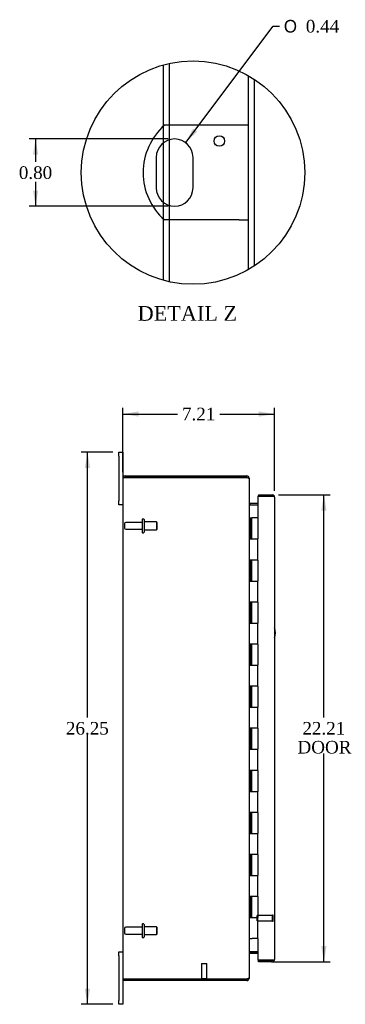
# Model space of a CAD drawing. Header units: inches. Extents: x 4 to 118, y 2 to 79.
# Tile 2 of 8: x 4 to 20, y 26 to 72. Entities that reach past the tile are written whole.
import ezdxf
from ezdxf.enums import TextEntityAlignment as Align
from ezdxf.lldxf.tags import DXFTag

# ---------------------------------------------------------------- set-up
doc = ezdxf.new("R2010")
doc.units = ezdxf.units.IN
doc.header["$MEASUREMENT"] = 0
doc.layers.get('0').update_dxf_attribs({"linetype": 'CONTINUOUS'})
for name, color, linetype in [('COM40153-1', 7, 'CONTINUOUS'), ('COM48428', 7, 'CONTINUOUS'), ('COM71780-13', 7, 'CONTINUOUS'), ('DEFAULT', 7, 'CONTINUOUS'), ('FET07710', 7, 'CONTINUOUS'), ('HNG10620-20B', 7, 'CONTINUOUS'), ('HNG10620-20C', 7, 'CONTINUOUS'), ('STD21878', 7, 'CONTINUOUS'), ('STD26094', 7, 'CONTINUOUS')]:
    doc.layers.add(name, color=color, linetype=linetype)
doc.styles.add('SEACAD_SOLID_EDGE_ANSI1_SY', font='txt')
doc.styles.add('SEACAD_TIMES_NEW_ROMAN', font='times.ttf')
tags = doc.linetypes.add('CENTER2', pattern=[1.125, 0.75, -0.125, 0.125, -0.125]).pattern_tags.tags
tags[10:11] = [DXFTag(74, 4), DXFTag(75, 0), DXFTag(340, '0'), DXFTag(46, 0.0), DXFTag(50, 0.0), DXFTag(44, 0.0), DXFTag(45, 0.0)]
tags[8:9] = [DXFTag(74, 4), DXFTag(75, 0), DXFTag(340, '0'), DXFTag(46, 0.0), DXFTag(50, 0.0), DXFTag(44, 0.0), DXFTag(45, 0.0)]
tags[6:7] = [DXFTag(74, 4), DXFTag(75, 0), DXFTag(340, '0'), DXFTag(46, 0.0), DXFTag(50, 0.0), DXFTag(44, 0.0), DXFTag(45, 0.0)]
tags[4:5] = [DXFTag(74, 4), DXFTag(75, 0), DXFTag(340, '0'), DXFTag(46, 0.0), DXFTag(50, 0.0), DXFTag(44, 0.0), DXFTag(45, 0.0)]
tags = doc.linetypes.add('HIDDEN2', pattern=[0.1875, 0.125, -0.0625]).pattern_tags.tags
tags[6:7] = [DXFTag(74, 4), DXFTag(75, 0), DXFTag(340, '0'), DXFTag(46, 0.0), DXFTag(50, 0.0), DXFTag(44, 0.0), DXFTag(45, 0.0)]
tags[4:5] = [DXFTag(74, 4), DXFTag(75, 0), DXFTag(340, '0'), DXFTag(46, 0.0), DXFTag(50, 0.0), DXFTag(44, 0.0), DXFTag(45, 0.0)]

# ---------------------------------------------------------------- blocks, each defined once
blk = doc.blocks.new('GDIMGGROUP8')
at = {"layer": 'DEFAULT', "linetype": 'Continuous'}
for points in [[(7.364, 51.173), (7.614, 51.173), (7.489, 51.923)], [(7.364, 26.423), (7.489, 25.673), (7.614, 26.423)]]:
    blk.add_hatch(color=136, dxfattribs=at).paths.add_polyline_path(points)
at = {"layer": 'DEFAULT', "color": 136, "linetype": 'Continuous'}
for p, q in [((8.688, 51.923), (7.189, 51.923)), ((7.489, 39.308), (7.489, 51.923)), ((7.489, 25.673), (7.489, 38.498)), ((8.688, 25.673), (7.189, 25.673))]:
    blk.add_line(p, q, dxfattribs=at)
at = {"layer": 'DEFAULT', "color": 136, "linetype": 'Continuous', "style": 'SEACAD_TIMES_NEW_ROMAN'}
blk.add_text('26.25', height=0.6, dxfattribs=at).set_placement((6.465, 39.098), align=Align.TOP_LEFT)
blk = doc.blocks.new('GDIMGGROUP14')
at = {"layer": 'DEFAULT', "linetype": 'Continuous'}
for points in [[(18.858, 49.15), (18.733, 49.9), (18.608, 49.15)], [(18.858, 28.445), (18.608, 28.445), (18.733, 27.695)]]:
    blk.add_hatch(color=136, dxfattribs=at).paths.add_polyline_path(points)
at = {"layer": 'DEFAULT', "color": 136, "linetype": 'Continuous'}
for p, q in [((16.577, 49.9), (19.033, 49.9)), ((18.733, 39.308), (18.733, 49.9)), ((18.733, 27.695), (18.733, 37.598)), ((16.247, 27.695), (19.033, 27.695))]:
    blk.add_line(p, q, dxfattribs=at)
at = {"layer": 'DEFAULT', "color": 136, "linetype": 'Continuous', "style": 'SEACAD_TIMES_NEW_ROMAN'}
for s, p in [('22.21', (17.709, 39.098)), ('DOOR', (17.475, 38.198))]:
    blk.add_text(s, height=0.6, dxfattribs=at).set_placement(p, align=Align.TOP_LEFT)
blk = doc.blocks.new('GDIMGGROUP22')
at = {"layer": 'DEFAULT', "linetype": 'Continuous'}
for points in [[(9.925, 53.866), (9.175, 53.741), (9.925, 53.616)], [(15.635, 53.866), (15.635, 53.616), (16.385, 53.741)]]:
    blk.add_hatch(color=136, dxfattribs=at).paths.add_polyline_path(points)
at = {"layer": 'DEFAULT', "color": 136, "linetype": 'Continuous'}
for p, q in [((9.175, 50.973), (9.175, 54.041)), ((16.385, 50.092), (16.385, 54.041)), ((9.175, 53.741), (11.774, 53.741)), ((13.786, 53.741), (16.385, 53.741))]:
    blk.add_line(p, q, dxfattribs=at)
at = {"layer": 'DEFAULT', "color": 136, "linetype": 'Continuous', "style": 'SEACAD_TIMES_NEW_ROMAN'}
blk.add_text('7.21', height=0.6, dxfattribs=at).set_placement((11.984, 54.041), align=Align.TOP_LEFT)
blk = doc.blocks.new('GDIMGGROUP26')
at = {"layer": 'DEFAULT', "linetype": 'Continuous'}
for points in [[(4.897, 66.069), (5.147, 66.069), (5.022, 66.819)], [(4.897, 64.369), (5.022, 63.619), (5.147, 64.369)]]:
    blk.add_hatch(color=136, dxfattribs=at).paths.add_polyline_path(points)
at = {"layer": 'DEFAULT', "color": 136, "linetype": 'Continuous'}
for p, q in [((11.334, 66.819), (4.722, 66.819)), ((5.022, 66.819), (5.022, 65.729)), ((5.022, 64.782), (5.022, 63.619)), ((11.334, 63.619), (4.722, 63.619))]:
    blk.add_line(p, q, dxfattribs=at)
at = {"layer": 'DEFAULT', "color": 136, "linetype": 'Continuous', "style": 'SEACAD_TIMES_NEW_ROMAN'}
blk.add_text('0.80', height=0.6, dxfattribs=at).set_placement((4.226, 65.519), align=Align.TOP_LEFT)
blk = doc.blocks.new('GDIMGGROUP27')
at = {"layer": 'DEFAULT', "linetype": 'Continuous'}
blk.add_hatch(color=136, dxfattribs=at).paths.add_polyline_path([(12.51, 67.319), (12.159, 66.644), (12.71, 67.168)])
at = {"layer": 'DEFAULT', "color": 136, "linetype": 'Continuous'}
for p, q in [((12.159, 66.644), (16.318, 72.18)), ((16.318, 72.18), (16.618, 72.18))]:
    blk.add_line(p, q, dxfattribs=at)
for s, style, p in [('O', 'SEACAD_SOLID_EDGE_ANSI1_SY', (16.828, 72.48)), ('0.44', 'SEACAD_TIMES_NEW_ROMAN', (17.872, 72.48))]:
    blk.add_text(s, height=0.6, dxfattribs=dict(at, style=style)).set_placement(p, align=Align.TOP_LEFT)

msp = doc.modelspace()

# ---------------------------------------------------------------- linework, layer by layer
at = {"color": 7, "linetype": 'CENTER2'}
msp.add_circle((12.508, 65.219), 5.311, dxfattribs=at)
at = {"layer": 'COM40153-1', "color": 7, "linetype": 'Continuous'}
for p, q in [((14.702, 67.469), (11.15, 67.469)), ((15.134, 67.469), (14.702, 67.469)), ((10.76, 65.945), (10.76, 64.493)), ((12.508, 64.493), (12.508, 65.945)), ((14.702, 62.969), (11.15, 62.969)), ((14.702, 62.969), (15.134, 62.969))]:
    msp.add_line(p, q, dxfattribs=at)
msp.add_circle((13.758, 66.721), 0.25, dxfattribs=at)
for centre, radius, start, end in [((13.134, 65.219), 3, 131.4096, 228.5904), ((11.634, 65.945), 0.874, 0, 180), ((11.634, 64.493), 0.874, 180, 0), ((15.675, 43.338), 0.75, 341.2031, 18.7969)]:
    msp.add_arc(centre, radius, start, end, dxfattribs=at)
at = {"layer": 'COM48428', "color": 7, "linetype": 'Continuous'}
for p, q in [((11.082, 70.335), (11.082, 67.408)), ((11.37, 70.406), (11.37, 67.469)), ((15.134, 69.835), (15.134, 60.603)), ((11.082, 66.623), (11.082, 63.816)), ((11.37, 66.778), (11.37, 63.66)), ((11.082, 63.031), (11.082, 60.103)), ((11.37, 62.969), (11.37, 60.032)), ((9.175, 50.69), (9.175, 26.906)), ((9.283, 50.726), (9.181, 50.726)), ((9.181, 50.726), (9.283, 50.726)), ((9.283, 50.798), (15.067, 50.798)), ((15.067, 50.726), (9.283, 50.726)), ((9.283, 50.726), (15.067, 50.726)), ((15.067, 50.726), (15.067, 50.798)), ((15.151, 50.69), (15.175, 50.69)), ((15.175, 50.69), (15.175, 50.665)), ((15.175, 50.664), (15.175, 26.931)), ((15.211, 49.495), (15.211, 49.423)), ((15.211, 49.495), (15.59, 49.495)), ((15.211, 49.423), (15.59, 49.423)), ((15.59, 49.409), (15.211, 49.409)), ((15.211, 28.186), (15.59, 28.186)), ((15.211, 28.173), (15.59, 28.173)), ((15.211, 28.101), (15.211, 28.173)), ((15.211, 28.101), (15.59, 28.101)), ((9.283, 26.87), (9.181, 26.87)), ((9.181, 26.87), (9.283, 26.87)), ((9.283, 26.87), (15.067, 26.87)), ((15.067, 26.87), (9.283, 26.87)), ((15.067, 26.798), (9.283, 26.798)), ((15.067, 26.87), (15.067, 26.798)), ((15.151, 26.906), (15.175, 26.906)), ((15.175, 26.93), (15.175, 26.906))]:
    msp.add_line(p, q, dxfattribs=at)
at = {"layer": 'COM48428', "color": 7, "linetype": 'HIDDEN2'}
for p, q in [((15.422, 69.659), (15.422, 60.779)), ((11.37, 67.469), (11.37, 66.778)), ((11.082, 67.408), (11.082, 66.623)), ((11.082, 63.816), (11.082, 63.031)), ((11.37, 63.66), (11.37, 62.969))]:
    msp.add_line(p, q, dxfattribs=at)
at = {"layer": 'COM48428', "color": 7, "linetype": 'Continuous'}
for centre, radius, start, end in [((9.283, 50.69), 0.108, 160.5288, 180), ((9.283, 50.69), 0.108, 90, 160.5288), ((15.067, 50.69), 0.108, 0, 90), ((15.067, 50.69), 0.036, 51.2767, 90), ((15.211, 49.531), 0.036, 180, 270), ((15.211, 49.531), 0.108, 259.6031, 270), ((15.211, 28.065), 0.036, 90, 180), ((15.211, 28.065), 0.108, 90, 100.3965), ((9.283, 26.906), 0.108, 180, 199.4712), ((9.283, 26.906), 0.108, 199.4712, 270), ((15.067, 26.906), 0.108, 270, 360), ((15.067, 26.906), 0.036, 270, 308.7233)]:
    msp.add_arc(centre, radius, start, end, dxfattribs=at)
for centre, start_param, end_param in [((9.283, 50.69), 2.801756, 3.141593), ((9.283, 26.906), 3.141593, 3.48143)]:
    msp.add_ellipse(centre, major_axis=(0.108, 0), ratio=0.997813, start_param=start_param, end_param=end_param, dxfattribs=at)
for points, knots in [([(15.067, 50.726), (15.081, 50.72), (15.095, 50.715), (15.121, 50.705), (15.133, 50.7), (15.153, 50.69), (15.161, 50.684), (15.172, 50.674), (15.175, 50.669), (15.175, 50.664)], [0, 0, 0, 0, 0.25, 0.25, 0.5, 0.5, 0.75, 0.75, 1, 1, 1, 1]), ([(15.175, 49.513), (15.175, 49.502), (15.175, 49.492), (15.178, 49.471), (15.179, 49.461), (15.183, 49.447), (15.185, 49.442), (15.188, 49.433), (15.19, 49.428), (15.195, 49.42), (15.197, 49.416), (15.202, 49.412), (15.204, 49.411), (15.207, 49.41), (15.209, 49.409), (15.211, 49.409)], [0, 0, 0, 0, 0.25, 0.25, 0.5, 0.5, 0.625, 0.625, 0.75, 0.75, 0.875, 0.875, 0.9375, 0.9375, 1, 1, 1, 1]), ([(15.211, 28.186), (15.209, 28.186), (15.207, 28.186), (15.204, 28.184), (15.202, 28.183), (15.197, 28.179), (15.195, 28.175), (15.19, 28.167), (15.188, 28.163), (15.185, 28.153), (15.183, 28.149), (15.179, 28.134), (15.178, 28.124), (15.175, 28.103), (15.175, 28.093), (15.175, 28.083)], [0, 0, 0, 0, 0.0625, 0.0625, 0.125, 0.125, 0.25, 0.25, 0.375, 0.375, 0.5, 0.5, 0.75, 0.75, 1, 1, 1, 1]), ([(15.175, 26.931), (15.175, 26.926), (15.172, 26.921), (15.161, 26.911), (15.153, 26.906), (15.133, 26.895), (15.121, 26.89), (15.095, 26.88), (15.081, 26.875), (15.067, 26.87)], [0, 0, 0, 0, 0.25, 0.25, 0.5, 0.5, 0.75, 0.75, 1, 1, 1, 1])]:
    msp.add_open_spline(points, degree=3, knots=knots, dxfattribs=at)
at = {"layer": 'COM71780-13', "color": 7, "linetype": 'Continuous'}
for p, q in [((16.277, 49.828), (15.59, 49.828)), ((15.59, 49.828), (15.59, 48.798)), ((15.618, 49.9), (15.618, 49.828)), ((15.618, 49.9), (16.277, 49.9)), ((15.618, 49.828), (16.277, 49.828)), ((16.379, 49.828), (16.277, 49.828)), ((16.277, 49.828), (16.379, 49.828)), ((16.385, 49.792), (16.385, 27.803)), ((15.59, 28.798), (15.59, 27.767)), ((15.59, 27.767), (16.277, 27.767)), ((15.618, 27.695), (15.618, 27.767)), ((16.277, 27.767), (15.618, 27.767)), ((16.277, 27.695), (15.618, 27.695)), ((16.277, 27.767), (16.379, 27.767)), ((16.379, 27.767), (16.277, 27.767))]:
    msp.add_line(p, q, dxfattribs=at)
for centre, start, end in [((16.277, 49.792), 19.4712, 90), ((16.277, 49.792), 0, 19.4712), ((16.277, 27.803), 270, 340.5288), ((16.277, 27.803), 340.5288, 0)]:
    msp.add_arc(centre, 0.108, start, end, dxfattribs=at)
for centre, start_param, end_param in [((16.277, 49.792), 3.141593, 3.48143), ((16.277, 27.803), 2.801756, 3.141593)]:
    msp.add_ellipse(centre, major_axis=(-0.108, 0), ratio=0.997813, start_param=start_param, end_param=end_param, dxfattribs=at)
at = {"layer": 'FET07710', "color": 7, "linetype": 'Continuous'}
for p, q in [((8.988, 51.735), (8.988, 51.923)), ((8.988, 51.923), (9.175, 51.923)), ((8.988, 51.735), (8.988, 49.61)), ((9.175, 51.923), (9.175, 51.735)), ((9.175, 51.735), (9.175, 50.69)), ((8.988, 49.423), (8.988, 49.61)), ((9.175, 49.423), (8.988, 49.423)), ((8.988, 27.985), (8.988, 28.173)), ((8.988, 28.173), (9.175, 28.173)), ((8.988, 27.985), (8.988, 25.86)), ((9.175, 26.906), (9.175, 25.86)), ((8.988, 25.673), (8.988, 25.86)), ((9.175, 25.86), (9.175, 25.673)), ((9.175, 25.673), (8.988, 25.673))]:
    msp.add_line(p, q, dxfattribs=at)
at = {"layer": 'HNG10620-20B', "color": 7, "linetype": 'Continuous'}
for p, q in [((15.175, 48.798), (15.201, 48.798)), ((15.201, 48.798), (15.219, 48.798)), ((15.219, 48.798), (15.261, 48.798)), ((15.219, 48.798), (15.219, 47.798)), ((15.261, 48.798), (15.261, 47.798)), ((15.219, 47.798), (15.327, 47.798)), ((15.327, 47.798), (15.59, 47.798)), ((15.59, 46.798), (15.59, 47.798)), ((15.327, 46.798), (15.219, 46.798)), ((15.219, 46.798), (15.219, 45.798)), ((15.261, 46.798), (15.261, 45.798)), ((15.59, 46.798), (15.327, 46.798)), ((15.219, 45.798), (15.327, 45.798)), ((15.327, 45.798), (15.59, 45.798)), ((15.59, 44.798), (15.59, 45.798)), ((15.327, 44.798), (15.219, 44.798)), ((15.219, 44.798), (15.219, 43.798)), ((15.261, 44.798), (15.261, 43.798)), ((15.59, 44.798), (15.327, 44.798)), ((15.219, 43.798), (15.327, 43.798)), ((15.327, 43.798), (15.59, 43.798)), ((15.59, 42.798), (15.59, 43.798)), ((15.327, 42.798), (15.219, 42.798)), ((15.219, 42.798), (15.219, 41.798)), ((15.261, 42.798), (15.261, 41.798)), ((15.59, 42.798), (15.327, 42.798)), ((15.219, 41.798), (15.327, 41.798)), ((15.327, 41.798), (15.59, 41.798)), ((15.59, 40.798), (15.59, 41.798)), ((15.327, 40.798), (15.219, 40.798)), ((15.219, 40.798), (15.219, 39.798)), ((15.261, 40.798), (15.261, 39.798)), ((15.59, 40.798), (15.327, 40.798)), ((15.219, 39.798), (15.327, 39.798)), ((15.327, 39.798), (15.59, 39.798)), ((15.59, 38.798), (15.59, 39.798)), ((15.327, 38.798), (15.219, 38.798)), ((15.219, 38.798), (15.219, 37.798)), ((15.261, 38.798), (15.261, 37.798)), ((15.59, 38.798), (15.327, 38.798)), ((15.219, 37.798), (15.327, 37.798)), ((15.327, 37.798), (15.59, 37.798)), ((15.59, 36.798), (15.59, 37.798)), ((15.327, 36.798), (15.219, 36.798)), ((15.219, 36.798), (15.219, 35.798)), ((15.261, 36.798), (15.261, 35.798)), ((15.59, 36.798), (15.327, 36.798)), ((15.219, 35.798), (15.327, 35.798)), ((15.327, 35.798), (15.59, 35.798)), ((15.59, 34.798), (15.59, 35.798)), ((15.327, 34.798), (15.219, 34.798)), ((15.219, 34.798), (15.219, 33.798)), ((15.261, 34.798), (15.261, 33.798)), ((15.59, 34.798), (15.327, 34.798)), ((15.219, 33.798), (15.327, 33.798)), ((15.327, 33.798), (15.59, 33.798)), ((15.59, 32.798), (15.59, 33.798)), ((15.327, 32.798), (15.219, 32.798)), ((15.219, 32.798), (15.219, 31.798)), ((15.261, 32.798), (15.261, 31.798)), ((15.59, 32.798), (15.327, 32.798)), ((15.219, 31.798), (15.327, 31.798)), ((15.327, 31.798), (15.59, 31.798)), ((15.59, 30.798), (15.59, 31.798)), ((15.327, 30.798), (15.219, 30.798)), ((15.219, 30.798), (15.219, 29.798)), ((15.261, 30.798), (15.261, 29.798)), ((15.59, 30.798), (15.327, 30.798)), ((15.219, 29.798), (15.327, 29.798)), ((15.327, 29.798), (15.59, 29.798)), ((15.59, 28.798), (15.59, 29.798)), ((15.175, 28.798), (15.201, 28.798)), ((15.201, 28.798), (15.327, 28.798)), ((15.59, 28.798), (15.327, 28.798))]:
    msp.add_line(p, q, dxfattribs=at)
at = {"layer": 'HNG10620-20C', "color": 7, "linetype": 'Continuous'}
for p, q in [((15.59, 48.798), (15.282, 48.798)), ((15.282, 48.798), (15.282, 47.798)), ((15.59, 48.798), (15.59, 47.798)), ((15.327, 47.798), (15.59, 47.798)), ((15.59, 46.798), (15.59, 47.798)), ((15.282, 46.798), (15.282, 45.798)), ((15.59, 46.798), (15.327, 46.798)), ((15.59, 46.798), (15.59, 45.798)), ((15.327, 45.798), (15.59, 45.798)), ((15.59, 44.798), (15.59, 45.798)), ((15.282, 44.798), (15.282, 43.798)), ((15.59, 44.798), (15.327, 44.798)), ((15.59, 44.798), (15.59, 43.798)), ((15.327, 43.798), (15.59, 43.798)), ((15.59, 42.798), (15.59, 43.798)), ((15.282, 42.798), (15.282, 41.798)), ((15.59, 42.798), (15.327, 42.798)), ((15.59, 42.798), (15.59, 41.798)), ((15.327, 41.798), (15.59, 41.798)), ((15.59, 40.798), (15.59, 41.798)), ((15.282, 40.798), (15.282, 39.798)), ((15.59, 40.798), (15.327, 40.798)), ((15.59, 40.798), (15.59, 39.798)), ((15.327, 39.798), (15.59, 39.798)), ((15.59, 38.798), (15.59, 39.798)), ((15.282, 38.798), (15.282, 37.798)), ((15.59, 38.798), (15.327, 38.798)), ((15.59, 38.798), (15.59, 37.798)), ((15.327, 37.798), (15.59, 37.798)), ((15.59, 36.798), (15.59, 37.798)), ((15.282, 36.798), (15.282, 35.798)), ((15.59, 36.798), (15.327, 36.798)), ((15.59, 36.798), (15.59, 35.798)), ((15.327, 35.798), (15.59, 35.798)), ((15.59, 34.798), (15.59, 35.798)), ((15.282, 34.798), (15.282, 33.798)), ((15.59, 34.798), (15.327, 34.798)), ((15.59, 34.798), (15.59, 33.798)), ((15.327, 33.798), (15.59, 33.798)), ((15.59, 32.798), (15.59, 33.798)), ((15.282, 32.798), (15.282, 31.798)), ((15.59, 32.798), (15.327, 32.798)), ((15.59, 32.798), (15.59, 31.798)), ((15.327, 31.798), (15.59, 31.798)), ((15.59, 30.798), (15.59, 31.798)), ((15.282, 30.798), (15.282, 29.798)), ((15.59, 30.798), (15.327, 30.798)), ((15.59, 30.798), (15.59, 29.798)), ((15.327, 29.798), (15.59, 29.798)), ((15.59, 28.798), (15.59, 29.798))]:
    msp.add_line(p, q, dxfattribs=at)
at = {"layer": 'STD21878', "color": 7, "linetype": 'HIDDEN2'}
for p, q in [((15.563, 29.642), (15.563, 29.892)), ((16.282, 29.892), (15.563, 29.892)), ((15.563, 29.642), (16.282, 29.642)), ((16.282, 29.627), (16.282, 29.908)), ((16.313, 29.908), (16.282, 29.908)), ((16.282, 29.627), (16.313, 29.627)), ((16.313, 29.627), (16.313, 29.908)), ((12.918, 27.62), (13.168, 27.62)), ((12.918, 27.62), (12.918, 26.901)), ((13.168, 26.901), (13.168, 27.62)), ((12.902, 26.901), (13.183, 26.901)), ((12.902, 26.901), (12.902, 26.87)), ((13.183, 26.87), (13.183, 26.901))]:
    msp.add_line(p, q, dxfattribs=at)
at = {"layer": 'STD21878', "color": 7, "linetype": 'Continuous'}
for p, q in [((12.902, 26.87), (12.902, 26.87)), ((13.183, 26.87), (13.183, 26.87))]:
    msp.add_line(p, q, dxfattribs=at)
at = {"layer": 'STD26094', "color": 7, "linetype": 'HIDDEN2'}
for p, q in [((10.084, 48.718), (10.084, 48.128)), ((10.154, 48.748), (10.114, 48.748)), ((10.184, 48.718), (10.184, 48.128)), ((9.247, 48.528), (9.247, 48.318)), ((10.084, 48.588), (9.307, 48.588)), ((9.307, 48.258), (10.084, 48.258)), ((10.771, 48.61), (10.184, 48.61)), ((10.184, 48.235), (10.771, 48.235)), ((10.771, 48.61), (10.771, 48.235)), ((10.809, 48.573), (10.771, 48.61)), ((10.771, 48.235), (10.809, 48.273)), ((10.809, 48.273), (10.809, 48.573)), ((10.114, 48.098), (10.154, 48.098)), ((10.154, 29.498), (10.114, 29.498)), ((9.247, 29.278), (9.247, 29.068)), ((10.084, 29.338), (9.307, 29.338)), ((10.084, 29.468), (10.084, 28.878)), ((10.184, 29.468), (10.184, 28.878)), ((10.771, 29.36), (10.184, 29.36)), ((10.771, 29.36), (10.771, 28.985)), ((10.809, 29.323), (10.771, 29.36)), ((10.809, 29.023), (10.809, 29.323)), ((9.307, 29.008), (10.084, 29.008)), ((10.114, 28.848), (10.154, 28.848)), ((10.184, 28.985), (10.771, 28.985)), ((10.771, 28.985), (10.809, 29.023))]:
    msp.add_line(p, q, dxfattribs=at)
for centre, radius, start, end in [((10.114, 48.718), 0.03, 90, 180), ((10.154, 48.718), 0.03, 0, 90), ((9.307, 48.528), 0.06, 90, 180), ((9.307, 48.318), 0.06, 180, 270), ((10.114, 48.128), 0.03, 180, 270), ((10.154, 48.128), 0.03, 270, 0), ((10.114, 29.468), 0.03, 90, 180), ((10.154, 29.468), 0.03, 0, 90), ((9.307, 29.278), 0.06, 90, 180), ((9.307, 29.068), 0.06, 180, 270), ((10.114, 28.878), 0.03, 180, 270), ((10.154, 28.878), 0.03, 270, 0)]:
    msp.add_arc(centre, radius, start, end, dxfattribs=at)

# ---------------------------------------------------------------- block references
at = {"layer": 'DEFAULT', "color": 7}
for name in ['GDIMGGROUP27', 'GDIMGGROUP26', 'GDIMGGROUP22', 'GDIMGGROUP8', 'GDIMGGROUP14']:
    msp.add_blockref(name, (0, 0), dxfattribs=at)

# ---------------------------------------------------------------- texts
at = {"layer": 'DEFAULT', "color": 7, "linetype": 'Continuous', "style": 'SEACAD_TIMES_NEW_ROMAN'}
msp.add_text('DETAIL Z', height=0.7, dxfattribs=at).set_placement((9.875, 58.873), align=Align.TOP_LEFT)

doc.saveas('drawing.dxf')
